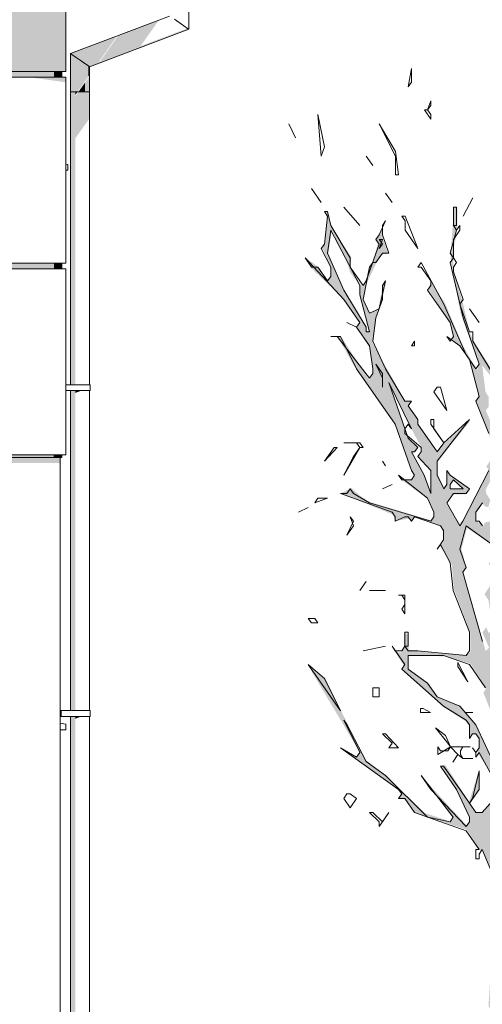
# Model space of a CAD drawing. Header units: metres. Extents: x -52 to 321, y -8 to 26.
# Tile 234 of 256: x 312.63 to 315.04, y 0.49 to 5.63. Entities that reach past the tile are written whole.
import ezdxf

# ---------------------------------------------------------------- set-up
doc = ezdxf.new("R2010")
doc.units = ezdxf.units.M
doc.header["$MEASUREMENT"] = 0
for name, color, linetype in [('10 Wand außen', 7, 'Continuous'), ('30 Dachentwässerung', 7, 'Continuous'), ('50 Sanitäreinrichtung', 7, 'Continuous'), ('60 Pflanzen außen', 7, 'Continuous'), ('70 PV-Anlage', 7, 'Continuous'), ('94 Genehmigungsplanung Bemaßung', 7, 'Continuous')]:
    doc.layers.add(name, color=color, linetype=linetype)
doc.styles.add('ERSTELLTER_STIL_2', font='arial.ttf')
doc.dimstyles.new('ERSTELLTER_STIL__1', dxfattribs={"dimtxt": 0.25, "dimasz": 0.19, "dimexe": 0.18, "dimexo": 0.1, "dimgap": 0, "dimtad": 1, "dimtih": 1, "dimtoh": 1, "dimzin": 0, "dimdsep": 46, "dimtxsty": 'ERSTELLTER_STIL_2', "dimblk": 'ARROWHEAD_6', "dimblk1": 'ARROWHEAD_6', "dimblk2": 'ARROWHEAD_6', "dimcen": 0.09, "dimclrd": 7, "dimclre": 7, "dimclrt": 7, "dimazin": 0, "dimtfac": 1, "dimtdec": 4, "dimtmove": 0, "dimatfit": 3, "dimfxl": 1, "dimtolj": 1, "dimtzin": 0, "dimarcsym": 0})

# ---------------------------------------------------------------- blocks, each defined once
blk = doc.blocks.new('Laubbäume 27[17]_2', base_point=(315.3205, -0.0238))
at = {"layer": '60 Pflanzen außen', "linetype": 'Continuous', "lineweight": 0, "true_color": 0xffffff}
h = blk.add_hatch(color=7, dxfattribs=at)
h.paths.add_polyline_path([(316.4008, 1.8962), (316.3955, 1.9326), (315.959, 1.783), (315.8958, 1.7749), (315.7486, 1.7264), (315.7354, 1.7587), (315.9485, 1.9286), (315.9853, 1.9731), (316.1063, 2.0176), (316.1536, 2.0823), (316.2956, 2.1551), (316.3035, 2.1996), (316.1589, 2.1187), (316.0747, 2.0338), (316.0037, 2.0217), (315.9038, 1.9286), (315.7709, 1.8538), (315.625, 1.6293), (315.391, 1.4999), (315.348, 1.5963), (315.3541, 1.6697), (315.291, 1.8397), (315.32, 1.8923), (315.4383, 1.8923), (315.6013, 1.9287), (315.6645, 1.9367), (315.7539, 1.961), (315.6434, 1.9974), (315.5645, 1.9408), (315.4225, 1.9408), (315.2937, 1.9085), (315.1937, 2.0136), (315.199, 2.1027), (315.2832, 2.1391), (315.3226, 2.2726), (315.3489, 2.3009), (315.5014, 2.1876), (315.5567, 2.1795), (315.5619, 2.2159), (315.5014, 2.2159), (315.4041, 2.2806), (315.3831, 2.3454), (315.5146, 2.4425), (315.6277, 2.4708), (315.725, 2.58), (315.7158, 2.6184), (315.6461, 2.5112), (315.5383, 2.491), (315.3647, 2.3777), (315.2621, 2.3778), (315.2446, 2.4117), (315.2921, 2.4848), (315.594, 2.6677), (315.7189, 2.6946), (315.8526, 3.0149), (316.0279, 3.1194), (316.1199, 3.1464), (316.0148, 3.1464), (315.8394, 3.0284), (315.7057, 2.7149), (315.6685, 2.7115), (315.6531, 2.7418), (315.3397, 2.5463), (315.2782, 2.4829), (315.2642, 2.5043), (315.3657, 2.6604), (315.5456, 2.8399), (315.5819, 2.8438), (315.7028, 2.9452), (315.7583, 2.9858), (315.6174, 2.9167), (315.5989, 2.9411), (315.6376, 2.9899), (315.731, 3.0671), (315.6182, 2.9967), (315.5407, 2.9032), (315.502, 2.9384), (315.399, 2.9398), (315.4016, 2.9208), (315.443, 2.914), (315.4853, 2.933), (315.509, 2.8964), (315.4824, 2.877), (315.3606, 2.7794), (315.3112, 2.7794), (315.2934, 2.8009), (315.296, 2.8184), (315.3264, 2.8653), (315.315, 2.8965), (315.3454, 2.9433), (315.3112, 2.996), (315.2935, 3.0623), (315.3916, 3.1777), (315.4495, 3.159), (315.5195, 3.1871), (315.5316, 3.159), (315.5255, 3.1403), (315.559, 3.1426), (315.5332, 3.2082), (315.4479, 3.1824), (315.4114, 3.2386), (315.4601, 3.3557), (315.7485, 3.5675), (315.8147, 3.6694), (315.8406, 3.6694), (315.8284, 3.6834), (315.8543, 3.7209), (315.9532, 3.7396), (316.0687, 3.8358), (316.0598, 3.8496), (316.0811, 3.9245), (316.0933, 4.0041), (316.0689, 4.0088), (316.0583, 3.9269), (316.0385, 3.8145), (315.9395, 3.763), (315.9152, 3.7607), (315.9045, 3.749), (315.8848, 3.763), (315.7813, 3.6717), (315.7661, 3.7022), (315.7463, 3.6155), (315.4601, 3.3814), (315.4099, 3.3533), (315.3947, 3.3487), (315.3776, 3.3757), (315.5564, 3.5166), (315.5793, 3.545), (315.581, 3.5694), (315.4066, 3.4068), (315.3952, 3.4244), (315.3952, 3.4773), (315.4956, 3.6168), (315.5447, 3.8511), (315.5821, 3.9087), (315.561, 3.9276), (315.6473, 4.0265), (315.8666, 4.1227), (315.8833, 4.1471), (315.9203, 4.1213), (315.9318, 4.1254), (315.9018, 4.1457), (315.915, 4.1715), (315.7098, 4.0767), (315.6469, 4.053), (315.598, 3.9778), (315.5813, 4.0062), (315.6134, 4.1912), (315.6482, 4.2447), (315.6297, 4.2474), (315.6148, 4.2678), (315.7544, 4.4629), (315.8051, 4.4628), (315.9307, 4.6111), (315.7747, 4.4687), (315.7696, 4.4863), (315.9827, 4.7457), (315.9903, 4.775), (315.8964, 4.656), (315.7683, 4.5116), (315.7049, 4.4141), (315.6846, 4.4141), (315.6643, 4.4434), (315.6174, 4.3712), (315.6022, 4.3634), (315.5832, 4.3868), (315.7189, 4.5429), (315.8448, 4.799), (315.8627, 4.8098), (315.8786, 4.8521), (315.9156, 5.0878), (315.9188, 5.1285), (315.9188, 5.1724), (315.9082, 5.1887), (315.904, 5.1383), (315.8511, 5.083), (315.8797, 5.0846), (315.9019, 5.0586), (315.8701, 4.8602), (315.7988, 4.7282), (315.7633, 4.7184), (315.7519, 4.697), (315.7645, 4.6794), (315.7493, 4.6111), (315.6694, 4.5136), (315.6478, 4.5253), (315.6479, 4.5838), (315.6339, 4.5897), (315.6009, 4.539), (315.4792, 4.6814), (315.5084, 4.7516), (315.4627, 4.6794), (315.4297, 4.7243), (315.5147, 4.9467), (315.4297, 4.7516), (315.4082, 4.7829), (315.4145, 4.7224), (315.3955, 4.697), (315.3625, 4.7477), (315.3777, 4.8199), (315.341, 4.9936), (315.3428, 5.0342), (315.3458, 5.1067), (315.3763, 5.2098), (315.3798, 5.3897), (315.3798, 5.528), (315.3798, 5.7168), (315.3557, 5.7977), (315.3557, 5.5718), (315.3557, 5.4133), (315.3272, 5.2953), (315.3458, 5.2472), (315.3443, 5.2027), (315.2842, 5.143), (315.2439, 5.2051), (315.3139, 5.0318), (315.3595, 4.7719), (315.3488, 4.7438), (315.3975, 4.58), (315.4142, 4.5612), (315.3975, 4.5355), (315.3595, 4.5308), (315.3762, 4.498), (315.3473, 4.2756), (315.3457, 4.2194), (315.329, 4.1983), (315.2925, 4.3131), (315.2849, 4.388), (315.2605, 4.4582), (315.2088, 4.6783), (315.2255, 4.5331), (315.2757, 4.3412), (315.2788, 4.2615), (315.2788, 4.2475), (315.3138, 4.1983), (315.2955, 4.1726), (315.3275, 4.0485), (315.3107, 3.9783), (315.3274, 3.7839), (315.2605, 3.7067), (315.227, 3.6669), (315.16, 3.688), (315.1433, 3.7207), (315.2787, 3.9033), (315.2757, 3.9829), (315.2574, 3.9783), (315.2392, 3.8752), (315.195, 3.9431), (315.2087, 3.8354), (315.1296, 3.7488), (314.9942, 3.9572), (314.9759, 3.9994), (314.9354, 4.172), (314.8896, 4.3183), (314.8896, 4.3806), (314.8896, 4.4308), (314.9055, 4.5093), (314.9099, 4.5513), (314.9099, 4.6516), (314.8941, 4.6557), (314.8755, 4.4118), (314.8773, 4.3684), (314.9192, 4.1437), (314.9287, 4.0977), (315.0231, 3.8331), (315.0139, 3.8027), (314.9363, 3.9385), (314.8466, 4.1539), (314.7735, 4.2663), (314.7606, 4.2253), (314.877, 4.0462), (314.8922, 3.983), (314.88, 3.9642), (314.9234, 3.935), (314.9744, 3.8565), (315.0231, 3.6669), (315.0109, 3.6411), (315.0763, 3.4749), (315.0971, 3.3547), (315.0622, 3.3011), (315.0761, 3.2796), (314.9265, 2.9967), (314.8504, 3.1138), (314.8834, 3.1567), (314.9518, 3.1567), (314.9709, 3.1899), (314.8682, 3.2562), (314.8555, 3.2777), (314.8542, 3.2152), (314.8415, 3.1899), (314.8073, 3.2621), (314.8073, 3.3304), (314.9823, 3.545), (314.8441, 3.4221), (314.8022, 3.3733), (314.7033, 3.5255), (314.7065, 3.5401), (314.6539, 3.6211), (314.6704, 3.6386), (314.6387, 3.6406), (314.4662, 3.9489), (314.4852, 4.0737), (314.517, 4.1615), (314.5385, 4.2669), (314.522, 4.2474), (314.4979, 4.1264), (314.4535, 4.1011), (314.4206, 4.1733), (314.4358, 4.2532), (314.484, 4.3566), (314.5182, 4.4093), (314.55, 4.4113), (314.5183, 4.501), (314.5246, 4.5459), (314.484, 4.4835), (314.4954, 4.464), (314.4701, 4.3684), (314.4495, 4.3422), (314.4328, 4.2743), (314.4153, 4.238), (314.3521, 4.3352), (314.3567, 4.3937), (314.2517, 4.5553), (314.235, 4.6349), (314.2258, 4.6279), (314.2289, 4.5951), (314.2136, 4.4546), (314.2045, 4.4429), (314.2517, 4.3375), (314.2517, 4.2931), (314.2342, 4.2708), (314.1908, 4.3376), (314.1147, 4.3937), (314.1482, 4.3352), (314.3163, 4.1772), (314.4008, 4.0472), (314.3856, 4.0238), (314.451, 3.9231), (314.4723, 3.8037), (314.4708, 3.7826), (314.451, 3.7522), (314.3019, 3.9817), (314.2851, 3.9817), (314.3673, 3.8318), (314.5857, 3.5205), (314.6752, 3.2755), (314.6915, 3.2544), (314.6662, 3.2332), (314.6366, 3.2349), (314.607, 3.2576), (314.6207, 3.23), (314.7591, 3.1308), (314.7898, 3.0625), (314.7908, 3.0349), (314.7739, 3.0202), (314.4484, 3.1178), (314.4047, 3.1469), (314.3575, 3.1891), (314.3027, 3.161), (314.5782, 3.0486), (314.5843, 3.0158), (314.6588, 3.0299), (314.6756, 3.0135), (314.6877, 3.0345), (314.8201, 2.9924), (314.8399, 2.9643), (314.8399, 2.9081), (314.8194, 2.8859), (314.881, 2.791), (314.8932, 2.6599), (314.9784, 2.4328), (314.9783, 2.3321), (314.9601, 2.3181), (314.6572, 2.3439), (314.6572, 2.3626), (314.6572, 2.4235), (314.6329, 2.4328), (314.6329, 2.3603), (314.6169, 2.3295), (314.5851, 2.3345), (314.6351, 2.2576), (314.6227, 2.2441), (314.8355, 2.0476), (314.9573, 1.9697), (314.9727, 1.9437), (314.9727, 1.8793), (314.9889, 1.9042), (315.0098, 1.9047), (315.0233, 1.8839), (315.0233, 1.8353), (315.0139, 1.8214), (315.023, 1.7961), (315.0906, 1.6922), (315.0947, 1.6429), (315.1265, 1.5941), (315.0474, 1.4957), (315.0082, 1.4964), (314.9786, 1.5421), (315.0235, 1.6112), (315.0236, 1.7142), (314.972, 1.5522), (314.8477, 1.7435), (314.8256, 1.7399), (314.9101, 1.61), (314.9755, 1.4695), (314.9755, 1.4461), (314.9603, 1.4274), (314.7214, 1.6873), (314.8903, 1.4625), (314.8736, 1.4485), (314.7412, 1.493), (314.5388, 1.6826), (314.4353, 1.7669), (314.3029, 2.0268), (314.2238, 2.193), (314.134, 2.2586), (314.4003, 1.8114), (314.3866, 1.7856), (314.2968, 1.8372), (314.6021, 1.6157), (314.621, 1.5893), (314.6044, 1.5684), (314.6387, 1.568), (314.6902, 1.4951), (314.9602, 1.4054), (315.0335, 1.2925), (315.043, 1.3017), (315.0943, 1.1813), (315.0943, 1.1343), (315.0912, 1.1117), (315.0986, 1.0599), (315.1089, 0.8638), (315.0923, 0.7924), (315.0735, 0.4853), (315.0912, 0.4581), (315.0575, 0.0723), (315.0575, -0.0237), (315.071, -0.0002), (315.1083, -0.0002), (315.126, -0.0209), (315.159, 0.0229), (315.193, 0.0229), (315.2089, -0.0016), (315.2263, 0.0252), (315.2759, 0.0017), (315.2066, 0.7434), (315.2624, 1.157), (315.3068, 1.2702), (315.3563, 1.3463), (315.4263, 1.4208), (315.4751, 1.427), (315.8091, 1.694), (315.9406, 1.7547)])
h.paths.add_polyline_path([(315.617, 4.3167), (315.5637, 4.1177), (315.5764, 4.1001), (315.5662, 4.0748), (315.5662, 4.0045), (315.5307, 3.9499), (315.5307, 3.8777), (315.4813, 3.8777), (315.414, 3.8719), (315.3963, 3.9129), (315.3963, 4.0026), (315.4667, 4.1109), (315.5168, 4.2055), (315.5631, 4.2767)], flags=0)
h.paths.add_polyline_path([(315.5523, 4.3421), (315.3779, 4.0738), (315.3976, 4.2641), (315.4306, 4.3733), (315.4116, 4.4104), (315.4255, 4.4357), (315.4293, 4.4806), (315.4686, 4.6289), (315.5752, 4.5333), (315.584, 4.4552)], flags=0)
h.paths.add_polyline_path([(315.5809, 2.8666), (315.5458, 2.8418), (315.5441, 2.841), (315.4152, 2.7306), (315.3981, 2.7472), (315.4464, 2.8215), (315.5059, 2.8894), (315.5598, 2.8894)], flags=0)
h.paths.add_polyline_path([(315.4591, 3.8073), (315.3933, 3.5348), (315.3641, 3.4786), (315.3605, 3.3971), (315.3458, 3.3971), (315.3422, 3.4477), (315.3148, 3.473), (315.4135, 3.782)], flags=0)
h.paths.add_polyline_path([(315.3417, 2.6459), (315.3189, 2.6529), (315.2443, 2.5382), (315.2473, 2.5897), (315.296, 2.7395), (315.366, 2.7255)], flags=0)
h.paths.add_polyline_path([(315.3006, 2.3368), (315.293, 2.3017), (315.229, 2.1683), (315.2169, 2.2666), (315.2473, 2.3626)], flags=0)
h.paths.add_polyline_path([(315.2591, 3.3759), (315.2451, 3.3576), (315.2073, 3.3524), (315.1598, 3.3282), (315.1598, 3.3517), (315.1436, 3.3765), (315.1755, 3.4464), (315.1925, 3.4301), (315.2426, 3.5686)], flags=0)
h.paths.add_polyline_path([(315.2328, 3.2317), (315.2127, 3.1446), (315.168, 3.2134), (315.2146, 3.316), (315.2237, 3.2766), (315.2091, 3.2598)], flags=0)
h.paths.add_polyline_path([(315.1931, 3.5984), (315.2084, 3.5674), (315.1717, 3.5608), (315.1246, 3.4968), (315.1093, 3.4291), (315.1094, 3.4761), (315.0592, 3.5937), (315.0739, 3.6116), (315.0739, 3.6652), (315.058, 3.6897), (315.0403, 3.829), (315.1112, 3.7405), (315.1436, 3.6897), (315.1604, 3.6638), (315.2091, 3.6191)], flags=0)
h.paths.add_polyline_path([(315.0095, 1.9549), (314.9258, 2.0532), (314.8033, 2.1012), (314.7614, 2.1656), (314.6564, 2.2452), (314.6534, 2.3131), (314.8475, 2.3111), (314.9799, 2.2713), (315.062, 2.1448), (315.0468, 2.1214), (315.1095, 1.9622), (315.1095, 1.7372)], flags=0)
h.paths.add_polyline_path([(315.1095, 3.2775), (315.0912, 3.1115), (315.078, 3.081), (315.1073, 3.0178), (315.0552, 3.0099), (315.0449, 2.9873), (315.0266, 3.0088), (315.009, 3.0133), (315.0104, 3.0607), (315.0416, 3.1087), (315.0559, 3.0923), (315.0728, 3.0889), (315.0831, 3.1262), (315.0615, 3.1595), (315.0589, 3.1793), (315.0743, 3.2086)], flags=0)
h.paths.add_polyline_path([(315.0919, 2.8187), (315.0737, 2.7929), (315.095, 2.7742), (315.095, 2.6993), (315.0531, 2.6349), (315.0736, 2.6033), (315.0949, 2.4605), (315.0751, 2.43), (315.0614, 2.4628), (315.0417, 2.4347), (315.0767, 2.3551), (315.0584, 2.3387), (314.9428, 2.7461), (314.9565, 2.7789), (314.9321, 2.8702), (314.9611, 2.9802), (315.0965, 2.8889)], flags=0)
h.paths.add_polyline_path([(314.8745, 3.183), (314.8739, 3.2056), (314.8904, 3.2348), (314.9411, 3.183)], flags=0)
h.paths.add_polyline_path([(314.7382, 3.2566), (314.6692, 3.3763), (314.689, 3.3762), (314.7052, 3.4011), (314.6516, 3.4496), (314.557, 3.7342), (314.6707, 3.4982), (314.7221, 3.4011), (314.7243, 3.3706), (314.7081, 3.3503), (314.772, 3.2814), (314.772, 3.1617)], flags=0)
h.paths.add_polyline_path([(314.4501, 4.0065), (314.4374, 4.0093), (314.4361, 4.0307), (314.3201, 4.2093), (314.2358, 4.4112), (314.2561, 4.5322), (314.3398, 4.3546), (314.3499, 4.3156), (314.3994, 4.2474), (314.4031, 4.1994)], flags=0)
at = {"layer": '60 Pflanzen außen', "color": 8, "linetype": 'Continuous', "lineweight": 18}
for p, q in [((314.6543, 5.2822), (314.6711, 5.3787)), ((314.6711, 5.3787), (314.6711, 5.3063)), ((314.6711, 5.3063), (314.6543, 5.2822)), ((314.7553, 5.1616), (314.7721, 5.2098)), ((314.7721, 5.2098), (314.7721, 5.1857)), ((314.7553, 5.1616), (314.7384, 5.1616)), ((314.7384, 5.1616), (314.7721, 5.1134)), ((314.7721, 5.1857), (314.7553, 5.1616)), ((314.7721, 5.1375), (314.7553, 5.1616)), ((314.0651, 5.017), (314.0315, 5.0893)), ((314.0315, 5.0893), (314.0651, 5.017)), ((314.2166, 4.9687), (314.183, 5.1376)), ((314.183, 5.1376), (314.1998, 4.9205)), ((314.5869, 4.9446), (314.5028, 5.0893)), ((314.5028, 5.0893), (314.5869, 4.9205)), ((314.7721, 5.1134), (314.7721, 5.1375)), ((314.1998, 4.9205), (314.2166, 4.9687)), ((314.6038, 4.824), (314.5869, 4.9446)), ((314.4354, 4.9205), (314.4691, 4.8722)), ((314.4691, 4.8722), (314.4354, 4.9205)), ((314.5869, 4.9205), (314.5869, 4.824)), ((314.5869, 4.824), (314.6038, 4.824)), ((314.1493, 4.7517), (314.1997, 4.6793)), ((314.1997, 4.6793), (314.1493, 4.7517)), ((314.5364, 4.7275), (314.5701, 4.6793)), ((314.5701, 4.6793), (314.5364, 4.7275)), ((314.9909, 4.7034), (314.9404, 4.6069)), ((314.9404, 4.6069), (314.9909, 4.7034)), ((314.2334, 4.6311), (314.2166, 4.6311)), ((314.2166, 4.6311), (314.2334, 4.607)), ((314.2502, 4.5587), (314.2334, 4.6311)), ((314.3176, 4.6552), (314.4017, 4.5587)), ((314.4017, 4.5587), (314.3176, 4.6552)), ((314.9067, 4.6551), (314.8899, 4.6551)), ((314.8899, 4.6551), (314.8899, 4.5587)), ((314.9067, 4.5587), (314.9067, 4.6551)), ((314.2334, 4.607), (314.2166, 4.4622)), ((314.5364, 4.5828), (314.5027, 4.5105)), ((314.5196, 4.5587), (314.5364, 4.5828)), ((314.6374, 4.6069), (314.6206, 4.6069)), ((314.6206, 4.6069), (314.6374, 4.5828)), ((314.7047, 4.4381), (314.6374, 4.6069)), ((314.6374, 4.5828), (314.6374, 4.5346)), ((314.2502, 4.5346), (314.2334, 4.414)), ((314.3512, 4.3899), (314.2502, 4.5587)), ((314.4017, 4.2452), (314.2502, 4.5346)), ((314.5196, 4.5105), (314.5196, 4.5587)), ((314.6374, 4.5346), (314.7047, 4.4381)), ((314.9067, 4.5345), (314.873, 4.4139)), ((314.9067, 4.5345), (314.8899, 4.5587)), ((314.8899, 4.5587), (314.9067, 4.5587)), ((314.8899, 4.5587), (314.9067, 4.5345)), ((314.8899, 4.4863), (314.9236, 4.5345)), ((314.9236, 4.5586), (314.9067, 4.5345)), ((314.9236, 4.5345), (314.9236, 4.5586)), ((314.5027, 4.5105), (314.4859, 4.4863)), ((314.4859, 4.4863), (314.5027, 4.4622)), ((314.5027, 4.4381), (314.5196, 4.4863)), ((314.5196, 4.4863), (314.5027, 4.4863)), ((314.5027, 4.4863), (314.5196, 4.4622)), ((314.5532, 4.414), (314.5196, 4.5105)), ((314.8899, 4.3898), (314.8899, 4.4863)), ((314.2166, 4.4622), (314.1997, 4.4381)), ((314.1997, 4.4381), (314.2502, 4.3417)), ((314.5027, 4.4622), (314.4354, 4.2693)), ((314.5196, 4.4622), (314.5027, 4.4381)), ((314.1492, 4.3417), (314.1156, 4.3899)), ((314.1156, 4.3899), (314.3175, 4.1728)), ((314.2334, 4.414), (314.3175, 4.2211)), ((314.3512, 4.3416), (314.3512, 4.3899)), ((314.4859, 4.3657), (314.5195, 4.414)), ((314.5195, 4.414), (314.5532, 4.414)), ((314.873, 4.4139), (314.8899, 4.3898)), ((314.8899, 4.3898), (314.873, 4.3657)), ((314.9067, 4.3657), (314.8899, 4.3898)), ((314.1829, 4.3417), (314.1492, 4.3417)), ((314.2334, 4.2693), (314.1829, 4.3417)), ((314.2502, 4.3417), (314.2502, 4.2934)), ((314.4185, 4.2452), (314.3512, 4.3416)), ((314.4185, 4.1728), (314.4522, 4.3416)), ((314.4522, 4.3416), (314.469, 4.3657)), ((314.469, 4.3657), (314.4859, 4.3657)), ((314.7215, 4.3657), (314.7047, 4.3416)), ((314.7047, 4.3416), (314.7215, 4.3416)), ((314.8393, 4.1487), (314.7215, 4.3657)), ((314.7215, 4.3416), (314.772, 4.2692)), ((314.873, 4.3657), (314.9403, 4.0763)), ((314.8899, 4.3416), (314.9067, 4.3657)), ((314.8899, 4.3175), (314.8899, 4.3416)), ((314.9403, 4.1728), (314.8899, 4.3175)), ((314.2502, 4.2934), (314.2334, 4.2693)), ((314.4354, 4.2693), (314.4185, 4.2452)), ((314.5364, 4.2693), (314.5027, 4.1246)), ((314.5195, 4.2452), (314.5364, 4.2693)), ((314.772, 4.2692), (314.772, 4.2451)), ((314.3175, 4.2211), (314.4353, 4.0281)), ((314.4017, 4.1969), (314.4017, 4.2452)), ((314.5195, 4.1728), (314.5195, 4.2452)), ((314.772, 4.2451), (314.7552, 4.221)), ((314.7552, 4.221), (314.873, 4.0522)), ((314.3175, 4.1728), (314.4017, 4.0522)), ((314.4522, 4.004), (314.4017, 4.1969)), ((314.4522, 4.1005), (314.4185, 4.1728)), ((314.4858, 4.0763), (314.5195, 4.1728)), ((314.9235, 4.1486), (314.9403, 4.1728)), ((314.5027, 4.1246), (314.4522, 4.1005)), ((314.9572, 3.8833), (314.8393, 4.1487)), ((314.974, 4.0039), (314.9235, 4.1486)), ((314.974, 4.1245), (315.0245, 4.0522)), ((315.0245, 4.0522), (314.974, 4.1245)), ((314.469, 3.9557), (314.4858, 4.0763)), ((314.9403, 4.0763), (315.0245, 3.8351)), ((314.3848, 4.0281), (314.3343, 4.0522)), ((314.3343, 4.0522), (314.3848, 4.0281)), ((314.4017, 4.0522), (314.3848, 4.0281)), ((314.3848, 4.0281), (314.4522, 3.9316)), ((314.4353, 4.0281), (314.4353, 4.004)), ((314.873, 4.0522), (314.8898, 3.9798)), ((314.2838, 3.9799), (314.2502, 3.9799)), ((314.2502, 3.9799), (314.3007, 3.9799)), ((314.4522, 3.7628), (314.2838, 3.9799)), ((314.3007, 3.9799), (314.3848, 3.811)), ((314.4353, 4.004), (314.4522, 4.004)), ((314.873, 3.9557), (314.8562, 3.9798)), ((314.8562, 3.9798), (314.9235, 3.9316)), ((314.8898, 3.9798), (314.873, 3.9557)), ((314.9908, 4.0039), (314.974, 4.0039)), ((314.9908, 3.9557), (314.9908, 4.0039)), ((314.4522, 3.9316), (314.469, 3.811)), ((314.5363, 3.811), (314.469, 3.9557)), ((314.6878, 3.9557), (314.671, 3.9316)), ((314.671, 3.9316), (314.6878, 3.9316)), ((314.6878, 3.9316), (314.6878, 3.9557)), ((314.9235, 3.9316), (314.974, 3.8592)), ((315.1255, 3.7386), (314.9908, 3.9557)), ((315.0076, 3.811), (314.9572, 3.8833)), ((314.974, 3.8592), (315.0245, 3.6663)), ((314.3848, 3.811), (314.5868, 3.5216)), ((314.469, 3.811), (314.469, 3.7869)), ((314.5195, 3.7869), (314.4858, 3.8352)), ((314.4858, 3.8352), (314.5195, 3.7628)), ((314.6373, 3.6422), (314.5363, 3.811)), ((315.0245, 3.8351), (315.0076, 3.811)), ((314.469, 3.7869), (314.4522, 3.7628)), ((314.5195, 3.7146), (314.5195, 3.7869)), ((314.5195, 3.7628), (314.5195, 3.7146)), ((314.671, 3.4975), (314.5531, 3.7387)), ((314.5531, 3.7387), (314.6541, 3.4492)), ((314.8056, 3.7145), (314.7888, 3.6904)), ((314.8225, 3.7145), (314.8056, 3.7145)), ((314.8561, 3.5939), (314.8225, 3.7145)), ((314.7888, 3.6904), (314.8561, 3.5939)), ((315.0245, 3.6663), (315.0076, 3.6422)), ((314.671, 3.6422), (314.6373, 3.6422)), ((314.6541, 3.6181), (314.671, 3.6422)), ((314.7046, 3.5457), (314.6541, 3.6181)), ((315.0076, 3.6422), (315.0749, 3.4733)), ((314.7046, 3.5216), (314.7046, 3.5457)), ((314.7888, 3.5457), (314.772, 3.5457)), ((314.772, 3.5457), (314.772, 3.5216)), ((314.7888, 3.4975), (314.7888, 3.5457)), ((314.8056, 3.3286), (314.974, 3.5457)), ((314.974, 3.5457), (314.8393, 3.4251)), ((314.5868, 3.5216), (314.6709, 3.2804)), ((314.6373, 3.4975), (314.6541, 3.5216)), ((314.6373, 3.4734), (314.6373, 3.4975)), ((314.6541, 3.5216), (314.671, 3.4975)), ((314.8056, 3.3769), (314.7046, 3.5216)), ((314.772, 3.5216), (314.8393, 3.4251)), ((314.8393, 3.4251), (314.7888, 3.4975)), ((314.7214, 3.401), (314.6373, 3.4734)), ((314.6541, 3.4492), (314.7046, 3.401)), ((314.2164, 3.3287), (314.2838, 3.401)), ((314.267, 3.401), (314.2164, 3.3287)), ((314.2838, 3.401), (314.267, 3.401)), ((314.4016, 3.401), (314.3174, 3.2563)), ((314.4016, 3.4252), (314.3175, 3.4252)), ((314.3175, 3.4252), (314.3848, 3.4252)), ((314.3679, 3.3528), (314.4016, 3.401)), ((314.3848, 3.4252), (314.4016, 3.401)), ((314.4185, 3.401), (314.4016, 3.4252)), ((314.4016, 3.401), (314.4185, 3.401)), ((314.7046, 3.401), (314.6878, 3.3769)), ((314.7214, 3.3769), (314.7214, 3.401)), ((314.8393, 3.4251), (314.8056, 3.3769)), ((314.3174, 3.2563), (314.3679, 3.3528)), ((314.6878, 3.3769), (314.6709, 3.3769)), ((314.6709, 3.3769), (314.7383, 3.2563)), ((314.7046, 3.3528), (314.7214, 3.3769)), ((314.7719, 3.2804), (314.7046, 3.3528)), ((314.5194, 3.3287), (314.5363, 3.3045)), ((314.5363, 3.3045), (314.5194, 3.3287)), ((314.8056, 3.2563), (314.8056, 3.3286)), ((314.6204, 3.2322), (314.6036, 3.2563)), ((314.6036, 3.2563), (314.7551, 3.1357)), ((314.6709, 3.2804), (314.6878, 3.2563)), ((314.6878, 3.2563), (314.6709, 3.2322)), ((314.7383, 3.2563), (314.7719, 3.1598)), ((314.7719, 3.1598), (314.7719, 3.2804)), ((314.8393, 3.1839), (314.8056, 3.2563)), ((314.8729, 3.2563), (314.8561, 3.2804)), ((314.8561, 3.2804), (314.8561, 3.208)), ((314.9739, 3.1839), (314.8729, 3.2563)), ((315.0749, 3.2804), (314.9402, 3.0151)), ((314.5699, 3.2081), (314.5194, 3.184)), ((314.5194, 3.184), (314.5699, 3.2081)), ((314.6709, 3.2322), (314.6204, 3.2322)), ((314.8561, 3.208), (314.8393, 3.1839)), ((314.8898, 3.2322), (314.8729, 3.208)), ((314.8729, 3.208), (314.8729, 3.1839)), ((314.9403, 3.1839), (314.8898, 3.2322)), ((314.1659, 3.1116), (314.2333, 3.1358)), ((314.1828, 3.1358), (314.1659, 3.1116)), ((314.2333, 3.1358), (314.1828, 3.1358)), ((314.3343, 3.1599), (314.3006, 3.1599)), ((314.3006, 3.1599), (314.5699, 3.0634)), ((314.3511, 3.184), (314.3343, 3.1599)), ((314.3679, 3.1599), (314.3511, 3.184)), ((314.4521, 3.1116), (314.3679, 3.1599)), ((314.7551, 3.1357), (314.7887, 3.0633)), ((314.8561, 3.1116), (314.8898, 3.1598)), ((314.8729, 3.1839), (314.9403, 3.1839)), ((314.8898, 3.1598), (314.9571, 3.1598)), ((314.9571, 3.1598), (314.9739, 3.1839)), ((314.1323, 3.0875), (314.0818, 3.0634)), ((314.0818, 3.0634), (314.1323, 3.0875)), ((314.7719, 3.0151), (314.4521, 3.1116)), ((314.9234, 2.991), (314.8561, 3.1116)), ((315.0412, 3.1116), (315.0076, 3.0633)), ((314.3679, 2.991), (314.3511, 3.0393)), ((314.3511, 3.0393), (314.3679, 3.0151)), ((314.5699, 3.0634), (314.5867, 3.0392)), ((314.5867, 3.0392), (314.5867, 3.0151)), ((314.5867, 3.0151), (314.6372, 3.0392)), ((314.6372, 3.0392), (314.6541, 3.0392)), ((314.6541, 3.0392), (314.6709, 3.0151)), ((314.6709, 3.0151), (314.6877, 3.0392)), ((314.6877, 3.0392), (314.8224, 2.991)), ((314.7887, 3.0392), (314.7719, 3.0151)), ((314.7887, 3.0633), (314.7887, 3.0392)), ((315.0076, 3.0633), (315.0076, 3.0151)), ((314.3679, 3.0151), (314.3342, 2.9428)), ((314.3342, 2.9428), (314.3679, 2.991)), ((314.8224, 2.991), (314.8392, 2.9669)), ((314.9402, 3.0151), (314.9234, 2.991)), ((314.9571, 2.991), (314.9234, 2.8704)), ((315.0917, 2.8945), (314.9571, 2.991)), ((315.0076, 3.0151), (315.0244, 3.0151)), ((315.0244, 3.0151), (315.0412, 2.991)), ((314.8392, 2.9669), (314.8392, 2.9186)), ((314.8392, 2.9186), (314.8056, 2.8704)), ((314.8056, 2.8704), (314.8224, 2.8945)), ((314.8224, 2.8945), (314.8729, 2.798)), ((314.9234, 2.8704), (314.957, 2.7739)), ((314.8729, 2.798), (314.8897, 2.6533)), ((314.957, 2.7739), (314.9402, 2.7498)), ((314.9402, 2.7498), (315.0412, 2.388)), ((314.4015, 2.6534), (314.4352, 2.7016)), ((314.4352, 2.7016), (314.4015, 2.6534)), ((314.5362, 2.6534), (314.452, 2.6534)), ((314.452, 2.6534), (314.5362, 2.6534)), ((314.6372, 2.6292), (314.6035, 2.6292)), ((314.6035, 2.6292), (314.6204, 2.6292)), ((314.6204, 2.6292), (314.6372, 2.6051)), ((314.6372, 2.5328), (314.6372, 2.6292)), ((314.8897, 2.6533), (314.9739, 2.4363)), ((314.6372, 2.581), (314.6204, 2.5569)), ((314.6372, 2.6051), (314.6372, 2.581)), ((314.6204, 2.5569), (314.6372, 2.5328)), ((314.1659, 2.5087), (314.1322, 2.5087)), ((314.1322, 2.5087), (314.149, 2.4846)), ((314.149, 2.4846), (314.1827, 2.4846)), ((314.1827, 2.4846), (314.1659, 2.5087)), ((314.654, 2.4363), (314.6372, 2.4363)), ((314.6372, 2.4363), (314.6372, 2.3639)), ((314.654, 2.3639), (314.654, 2.4363)), ((314.9739, 2.4363), (314.9738, 2.3398)), ((314.5362, 2.3639), (314.4184, 2.3398)), ((314.4184, 2.3398), (314.5362, 2.3639)), ((314.5867, 2.3398), (314.5699, 2.3639)), ((314.5699, 2.3639), (314.6372, 2.2675)), ((314.6372, 2.3639), (314.6203, 2.3398)), ((314.654, 2.3398), (314.6372, 2.3639)), ((314.6372, 2.3639), (314.654, 2.3639)), ((314.6203, 2.3398), (314.5867, 2.3398)), ((314.7045, 2.3398), (314.654, 2.3398)), ((314.8392, 2.3157), (314.654, 2.3157)), ((314.654, 2.3157), (314.654, 2.2433)), ((314.957, 2.3157), (314.7045, 2.3398)), ((314.9738, 2.2674), (314.8392, 2.3157)), ((314.9738, 2.3398), (314.957, 2.3157)), ((314.2163, 2.1952), (314.1322, 2.2675)), ((314.1322, 2.2675), (314.3005, 2.0263)), ((314.6372, 2.2675), (314.6203, 2.2433)), ((315.058, 2.1468), (314.9738, 2.2674)), ((314.6203, 2.2433), (314.8391, 2.0504)), ((314.654, 2.2433), (314.755, 2.171)), ((314.3005, 2.0263), (314.2163, 2.1952)), ((314.755, 2.171), (314.8055, 2.0986)), ((314.5025, 2.1469), (314.4688, 2.1469)), ((314.4688, 2.1469), (314.4688, 2.0987)), ((314.5025, 2.0987), (314.5025, 2.1469)), ((314.4688, 2.0987), (314.4857, 2.0987)), ((314.4857, 2.0987), (314.5025, 2.0987)), ((314.8055, 2.0986), (314.9233, 2.0504)), ((314.8391, 2.0504), (314.957, 1.978)), ((314.9233, 2.0504), (315.0075, 1.9539)), ((314.3341, 1.954), (314.3173, 1.9781)), ((314.3173, 1.9781), (314.4015, 1.8092)), ((314.4351, 1.761), (314.3341, 1.954)), ((314.957, 1.978), (314.9738, 1.9539)), ((314.9738, 1.9539), (314.9738, 1.8815)), ((315.0075, 1.9539), (315.1084, 1.7368)), ((314.5361, 1.9057), (314.5193, 1.9057)), ((314.5193, 1.9057), (314.5698, 1.8575)), ((314.6035, 1.8333), (314.5361, 1.9057)), ((314.9738, 1.8815), (314.9906, 1.9057)), ((314.9906, 1.9057), (315.0075, 1.9057)), ((315.0075, 1.9057), (315.0243, 1.8815)), ((314.5698, 1.8575), (314.553, 1.8333)), ((315.0243, 1.8815), (315.0243, 1.8333)), ((314.3846, 1.7851), (314.3005, 1.8334)), ((314.3005, 1.8334), (314.6034, 1.6163)), ((314.4015, 1.8092), (314.3846, 1.7851)), ((314.553, 1.8333), (314.6035, 1.8333)), ((315.0075, 1.8092), (314.9906, 1.8333)), ((314.9906, 1.8333), (315.0075, 1.8092)), ((315.0243, 1.8333), (315.0075, 1.8092)), ((315.0075, 1.8092), (315.0075, 1.7851)), ((315.0075, 1.7851), (315.0243, 1.8092)), ((315.0243, 1.8092), (315.0916, 1.6886)), ((314.5361, 1.6886), (314.4351, 1.761)), ((314.8391, 1.7369), (314.8223, 1.7369)), ((314.8223, 1.7369), (314.9064, 1.6163)), ((314.8728, 1.6886), (314.8391, 1.7369)), ((315.0243, 1.7127), (314.9906, 1.568)), ((315.0243, 1.6162), (315.0243, 1.7127)), ((314.7549, 1.4716), (314.5361, 1.6886)), ((314.7718, 1.6163), (314.7213, 1.6886)), ((314.7213, 1.6886), (314.8896, 1.4715)), ((314.9738, 1.5439), (314.8728, 1.6886)), ((314.6034, 1.6163), (314.6203, 1.5922)), ((314.9569, 1.4233), (314.7718, 1.6163)), ((314.9064, 1.6163), (314.9738, 1.4715)), ((314.9738, 1.5439), (315.0243, 1.6162)), ((314.3341, 1.5922), (314.3173, 1.5681)), ((314.3173, 1.5681), (314.3509, 1.5198)), ((314.3509, 1.5922), (314.3341, 1.5922)), ((314.3846, 1.5681), (314.3509, 1.5922)), ((314.3509, 1.5198), (314.3846, 1.5681)), ((314.6203, 1.5922), (314.6034, 1.568)), ((314.6034, 1.568), (314.6371, 1.568)), ((314.6371, 1.568), (314.6876, 1.4957)), ((314.9906, 1.568), (314.9738, 1.5439)), ((315.0074, 1.4957), (314.9738, 1.5439)), ((315.1253, 1.5921), (315.0411, 1.4957)), ((314.4688, 1.4957), (314.4519, 1.4957)), ((314.4519, 1.4957), (314.5024, 1.4475)), ((314.5193, 1.4475), (314.4688, 1.4957)), ((314.5024, 1.4233), (314.5529, 1.4957)), ((314.5529, 1.4957), (314.5193, 1.4475)), ((314.6876, 1.4957), (314.9569, 1.3992)), ((315.0411, 1.4957), (315.0074, 1.4957)), ((314.5024, 1.4475), (314.5024, 1.4233)), ((314.8728, 1.4474), (314.7549, 1.4716)), ((314.8896, 1.4715), (314.8728, 1.4474)), ((314.9738, 1.4474), (314.9569, 1.4233)), ((314.9738, 1.4715), (314.9738, 1.4474)), ((314.9569, 1.3992), (315.0242, 1.3027)), ((315.0242, 1.3027), (315.0074, 1.3027)), ((315.0074, 1.3027), (315.0074, 1.2545)), ((315.0242, 1.2786), (315.0411, 1.3027)), ((315.0411, 1.3027), (315.0916, 1.1821)), ((315.0074, 1.2545), (315.0242, 1.2545)), ((315.0242, 1.2545), (315.0242, 1.2786))]:
    blk.add_line(p, q, dxfattribs=at)
blk = doc.blocks.new('Laubbäume 27[18]_2', base_point=(316.4916, -0.7656))
at = {"layer": '70 PV-Anlage', "color": 8, "linetype": 'Continuous', "lineweight": 18}
for p, q in [((314.9656, 2.1783), (314.9136, 2.2783)), ((314.9136, 2.2783), (314.9136, 2.2583)), ((314.9136, 2.2583), (314.9656, 2.1783)), ((314.7316, 2.0383), (314.7186, 2.0383)), ((314.7186, 2.0383), (314.7186, 2.0183)), ((314.7186, 2.0183), (314.7706, 2.0183)), ((314.7706, 2.0183), (314.7316, 2.0383)), ((314.9916, 2.0183), (314.9526, 2.0183)), ((314.9526, 2.0183), (314.9916, 2.0183)), ((314.8486, 1.8983), (314.7966, 1.9383)), ((314.7966, 1.9383), (314.8615, 1.8583)), ((314.8745, 1.8383), (314.8486, 1.8983)), ((314.8615, 1.8583), (314.8745, 1.8383)), ((314.8225, 1.8183), (314.8095, 1.8383)), ((314.8095, 1.8383), (314.8095, 1.7983)), ((314.8095, 1.7983), (314.8745, 1.8383)), ((314.8615, 1.8183), (314.8225, 1.8183)), ((314.8745, 1.8383), (314.8615, 1.8183)), ((314.8745, 1.8383), (314.9135, 1.7983)), ((314.9785, 1.8383), (314.8745, 1.8383)), ((314.9265, 1.8183), (314.9395, 1.8383)), ((314.9265, 1.7983), (314.9265, 1.8183)), ((314.9395, 1.8383), (314.9785, 1.8383)), ((314.9135, 1.7983), (314.8875, 1.7583)), ((314.8875, 1.7583), (314.9135, 1.7983)), ((314.9135, 1.7983), (314.9395, 1.7783)), ((314.9395, 1.7783), (314.9265, 1.7983)), ((314.9395, 1.7783), (314.9915, 1.7783)), ((314.9915, 1.7783), (314.9395, 1.7783))]:
    blk.add_line(p, q, dxfattribs=at)
blk = doc.blocks.new('*D45', base_point=(33626.1154, -0.0027))
at = {"layer": '94 Genehmigungsplanung Bemaßung', "color": 7, "linetype": 'Continuous', "lineweight": 13}
for p, q in [((312.8361, 8.775), (312.8361, 9.15)), ((317.8359, 8.775), (317.8359, 9.15)), ((312.9361, 9.0625), (312.7361, 8.8625)), ((317.7359, 8.8625), (317.9359, 9.0625)), ((312.6861, 8.9625), (312.8361, 8.9625)), ((312.8361, 8.9625), (317.8359, 8.9625)), ((317.8359, 8.9625), (317.9859, 8.9625))]:
    blk.add_line(p, q, dxfattribs=at)
at = {"layer": '94 Genehmigungsplanung Bemaßung', "color": 7, "lineweight": 13, "insert": (315.0023, 9.0125), "char_height": 0.25, "attachment_point": 7, "style": 'ERSTELLTER_STIL_2'}
blk.add_mtext('\\A1;{\\pql;\\fArial|b0|i0|c0|p0;\\W1.000000;5,00}', dxfattribs=at)
blk = doc.blocks.new('ARROWHEAD_6')
at = {"color": 0, "linetype": 'Continuous', "lineweight": 0}
for p, q in [((-0.5, -0.5), (0.5, 0.5)), ((0, 0), (-1, 0))]:
    blk.add_line(p, q, dxfattribs=at)
blk = doc.blocks.new('*D50', base_point=(33626.1154, -0.0027))
at = {"layer": '94 Genehmigungsplanung Bemaßung', "color": 7, "linetype": 'Continuous', "lineweight": 13}
for p, q in [((312.4261, 8.775), (312.4261, 9.15)), ((312.8361, 8.775), (312.8361, 9.15)), ((312.5261, 9.0625), (312.3261, 8.8625)), ((312.7361, 8.8625), (312.9361, 9.0625)), ((312.4261, 8.9625), (312.8361, 8.9625)), ((312.8361, 8.9625), (312.9861, 8.9625))]:
    blk.add_line(p, q, dxfattribs=at)
blk = doc.blocks.new('*D55', base_point=(33626.1154, -0.0027))
at = {"layer": '94 Genehmigungsplanung Bemaßung', "color": 7, "linetype": 'Continuous', "lineweight": 13}
for p, q in [((297.0161, 9.1905), (297.0161, 9.5655)), ((312.8361, 9.1905), (312.8361, 9.5655)), ((297.1161, 9.478), (296.9161, 9.278)), ((312.7361, 9.278), (312.9361, 9.478)), ((296.8661, 9.378), (297.0161, 9.378)), ((297.0161, 9.378), (312.8361, 9.378)), ((312.8361, 9.378), (312.9861, 9.378))]:
    blk.add_line(p, q, dxfattribs=at)
at = {"layer": '94 Genehmigungsplanung Bemaßung', "color": 7, "lineweight": 13, "insert": (304.4971, 9.428), "char_height": 0.25, "attachment_point": 7, "style": 'ERSTELLTER_STIL_2'}
blk.add_mtext('\\A1;{\\pql;\\fArial|b0|i0|c0|p0;\\W1.000000;15,82}', dxfattribs=at)

msp = doc.modelspace()

# ---------------------------------------------------------------- hatches: boundary and pattern name
at = {"layer": '10 Wand außen', "linetype": 'Continuous', "lineweight": 0, "true_color": 0x000000}
for points in [[(312.7561, 3.3473), (307.6824, 3.3473), (307.7219, 3.3198), (309.1311, 3.3198), (309.1405, 3.3331), (309.1611, 3.3331), (309.1611, 3.3198), (311.1311, 3.3198), (311.1405, 3.3331), (311.1611, 3.3331), (311.1611, 3.3198), (312.7561, 3.3198)], [(312.7561, 3.3473), (312.7561, 3.3198), (312.8361, 3.3198), (312.8361, 3.3473)]]:
    msp.add_hatch(color=18, dxfattribs=at).paths.add_polyline_path(points)
at = {"layer": '30 Dachentwässerung', "linetype": 'Continuous', "lineweight": 0, "true_color": 0x000000}
for points in [[(313.1146, 5.5141), (313.3268, 5.5943), (313.3457, 5.621), (313.1335, 5.5408)], [(313.1335, 5.5408), (313.3457, 5.621), (313.3526, 5.6308), (313.1404, 5.5505)], [(313.5082, 5.5828), (313.5015, 5.5874), (312.984, 5.3916), (312.9907, 5.387)], [(313.063, 5.4411), (313.2752, 5.5213), (313.301, 5.5578), (313.0888, 5.4776)], [(313.0888, 5.4776), (313.301, 5.5578), (313.3268, 5.5943), (313.1146, 5.5141)], [(312.8974, 5.4514), (313.1274, 5.5384), (313.1343, 5.5482), (312.8907, 5.456)], [(312.8974, 5.4514), (312.9157, 5.4388), (313.1085, 5.5117), (313.1274, 5.5384)], [(312.9157, 5.4388), (312.9407, 5.4215), (313.0827, 5.4752), (313.1085, 5.5117)], [(313.0441, 5.4143), (313.2563, 5.4946), (313.2752, 5.5213), (313.063, 5.4411)], [(312.8974, 5.4514), (312.8907, 5.456), (312.8907, 5.2557), (312.8974, 5.2557)], [(312.9157, 5.4388), (312.8974, 5.4514), (312.8974, 5.2557), (312.9157, 5.2557)], [(312.9407, 5.4215), (312.9657, 5.4042), (313.0569, 5.4387), (313.0827, 5.4752)], [(312.9157, 5.4388), (312.9157, 5.2557), (312.9275, 5.2557), (312.9407, 5.2744), (312.9407, 5.4215)], [(312.9407, 5.4215), (312.9407, 5.2744), (312.9657, 5.3098), (312.9657, 5.4042)], [(312.9657, 5.4042), (312.984, 5.3916), (313.038, 5.412), (313.0569, 5.4387)], [(312.9657, 5.4042), (312.9657, 5.3098), (312.984, 5.3357), (312.984, 5.3916)], [(312.984, 5.3916), (312.984, 5.3357), (312.9907, 5.3452), (312.9907, 5.387)], [(312.9407, 5.2557), (312.9657, 5.2557), (312.9657, 5.3034), (312.9407, 5.2681)], [(312.9657, 5.2557), (312.984, 5.2557), (312.984, 5.3293), (312.9657, 5.3034)], [(312.9907, 5.3388), (312.984, 5.3293), (312.984, 5.2557), (312.9907, 5.2557)], [(312.8907, 3.7273), (312.8974, 3.7273), (312.8974, 5.2557), (312.8907, 5.2557)], [(312.8974, 5.2557), (312.8974, 3.7273), (312.9157, 3.7273), (312.9157, 5.2557)], [(312.9157, 5.2557), (312.9157, 5.2391), (312.9275, 5.2557)], [(312.932, 5.2557), (312.9157, 5.2327), (312.9157, 5.013), (312.9407, 5.0484), (312.9407, 5.2557)], [(312.9407, 5.2681), (312.932, 5.2557), (312.9407, 5.2557)], [(312.9407, 5.2557), (312.9407, 5.0484), (312.9657, 5.0837), (312.9657, 5.2557)], [(312.9657, 5.0837), (312.984, 5.1096), (312.984, 5.2557), (312.9657, 5.2557)], [(312.984, 5.2557), (312.984, 5.1096), (312.9907, 5.1191), (312.9907, 5.2557)], [(312.8974, 3.6973), (312.8907, 3.6973), (312.8907, 2.0273), (312.8974, 2.0273)], [(312.9157, 3.6973), (312.8974, 3.6973), (312.8974, 2.0273), (312.9157, 2.0273)], [(312.9407, 3.6973), (312.9157, 3.6973), (312.9157, 3.685), (312.9381, 3.6934), (312.9407, 3.695)], [(312.9407, 3.6973), (312.9407, 3.695), (312.9652, 3.695), (312.9657, 3.6953), (312.9657, 3.6973)], [(312.9657, 3.6953), (312.984, 3.6953), (312.984, 3.6973), (312.9657, 3.6973)], [(312.984, 3.6973), (312.984, 3.6953), (312.9842, 3.6949), (312.9907, 3.6949), (312.9907, 3.6973)], [(312.8907, 1.9973), (312.8907, 0.3273), (312.8974, 0.3273), (312.8974, 1.9973)], [(312.8974, 1.9973), (312.8974, 0.3273), (312.9157, 0.3273), (312.9157, 1.9973)], [(312.9407, 1.9973), (312.9157, 1.9973), (312.9157, 1.985), (312.9381, 1.9934), (312.9407, 1.995)], [(312.9407, 1.9973), (312.9407, 1.995), (312.9652, 1.995), (312.9657, 1.9953), (312.9657, 1.9973)], [(312.9657, 1.9953), (312.984, 1.9953), (312.984, 1.9973), (312.9657, 1.9973)], [(312.984, 1.9973), (312.984, 1.9953), (312.9842, 1.9949), (312.9907, 1.9949), (312.9907, 1.9973)]]:
    msp.add_hatch(color=18, dxfattribs=at).paths.add_polyline_path(points)
at = {"layer": '50 Sanitäreinrichtung', "linetype": 'Continuous', "lineweight": 0, "true_color": 0x000000}
for points in [[(312.8661, 5.9745), (311.1911, 6.2099), (311.1911, 5.5414), (312.4655, 5.3623), (312.8661, 5.3623)], [(312.8066, 5.3623), (311.2161, 5.3623), (311.2161, 5.3323), (312.8066, 5.3323)], [(312.8461, 5.3623), (312.8066, 5.3623), (312.8066, 5.3323), (312.8461, 5.3323)], [(312.8661, 5.3323), (312.679, 5.3323), (312.8661, 5.306)], [(311.2161, 4.3323), (312.8066, 4.3323), (312.8066, 4.3623), (311.2161, 4.3623)], [(312.8066, 4.3623), (312.8066, 4.3323), (312.8449, 4.3323), (312.8461, 4.334), (312.8461, 4.3623)], [(311.2161, 3.3623), (311.2161, 3.3473), (312.8066, 3.3473), (312.8066, 3.3623)], [(312.8066, 3.3473), (312.8461, 3.3473), (312.8461, 3.3623), (312.8066, 3.3623)]]:
    msp.add_hatch(color=18, dxfattribs=at).paths.add_polyline_path(points)

# ---------------------------------------------------------------- linework, layer by layer
at = {"layer": '10 Wand außen', "color": 7, "linetype": 'Continuous', "lineweight": 13}
for p, q in [((312.8661, 4.8783), (312.8761, 4.8773)), ((312.8761, 4.8473), (312.8661, 4.8473)), ((312.8761, 4.8773), (312.8761, 4.8473)), ((312.7561, 3.3473), (311.2161, 3.3473)), ((312.7561, 3.3473), (312.8361, 3.3473)), ((312.8361, 3.3473), (312.8361, -0.0027)), ((312.8361, 1.9623), (312.8661, 1.9573)), ((312.8661, 1.9573), (312.8661, 1.9273)), ((312.8661, 1.9273), (312.8361, 1.9273))]:
    msp.add_line(p, q, dxfattribs=at)
at = {"layer": '30 Dachentwässerung', "color": 7, "linetype": 'Continuous', "lineweight": 13}
for p, q in [((313.5082, 5.8306), (313.5082, 5.5828)), ((313.4082, 5.6519), (312.8907, 5.456)), ((313.4582, 5.6173), (313.4332, 5.6346)), ((313.4832, 5.6001), (313.4582, 5.6173)), ((313.5082, 5.5828), (312.9907, 5.387)), ((313.5015, 5.5874), (313.4832, 5.6001)), ((313.5082, 5.5828), (313.5015, 5.5874)), ((312.8974, 5.4514), (312.8907, 5.456)), ((312.8907, 5.456), (312.8907, 5.2557)), ((312.9157, 5.4388), (312.8974, 5.4514)), ((312.9407, 5.4215), (312.9157, 5.4388)), ((312.9657, 5.4042), (312.9407, 5.4215)), ((312.984, 5.3916), (312.9657, 5.4042)), ((312.9907, 5.387), (312.984, 5.3916)), ((312.9907, 5.387), (312.9907, 5.2557)), ((312.8907, 5.2557), (312.8907, 3.7273)), ((312.8974, 5.2557), (312.8907, 5.2557)), ((312.9157, 5.2557), (312.8974, 5.2557)), ((312.9407, 5.2557), (312.9157, 5.2557)), ((312.9657, 5.2557), (312.9407, 5.2557)), ((312.984, 5.2557), (312.9657, 5.2557)), ((312.9907, 5.2557), (312.984, 5.2557)), ((312.9907, 5.2557), (312.9907, 3.7273)), ((312.8661, 3.7273), (312.9408, 3.7273)), ((312.9408, 3.7273), (312.9668, 3.7273)), ((312.9668, 3.7273), (312.9858, 3.7273)), ((312.9858, 3.7273), (312.9928, 3.7273)), ((312.9928, 3.6973), (312.9928, 3.7273)), ((312.8661, 3.6973), (312.9408, 3.6973)), ((312.8907, 3.6973), (312.8907, 2.0273)), ((312.9408, 3.6973), (312.9668, 3.6973)), ((312.9668, 3.6973), (312.9858, 3.6973)), ((312.9858, 3.6973), (312.9928, 3.6973)), ((312.9907, 3.6973), (312.9907, 2.0273)), ((312.8408, 2.0273), (312.8428, 2.0273)), ((312.8408, 1.9973), (312.8408, 2.0273)), ((312.8428, 2.0273), (312.9408, 2.0273)), ((312.8428, 1.9973), (312.8428, 2.0273)), ((312.9408, 2.0273), (312.9668, 2.0273)), ((312.9668, 2.0273), (312.9858, 2.0273)), ((312.9858, 2.0273), (312.9928, 2.0273)), ((312.9928, 1.9973), (312.9928, 2.0273)), ((312.8408, 1.9973), (312.8428, 1.9973)), ((312.8428, 1.9973), (312.9408, 1.9973)), ((312.8907, 1.9973), (312.8907, 0.3273)), ((312.9408, 1.9973), (312.9668, 1.9973)), ((312.9668, 1.9973), (312.9858, 1.9973)), ((312.9858, 1.9973), (312.9928, 1.9973)), ((312.9907, 1.9973), (312.9907, 0.3273))]:
    msp.add_line(p, q, dxfattribs=at)
at = {"layer": '50 Sanitäreinrichtung', "color": 251, "linetype": 'Continuous', "lineweight": 18, "true_color": 0x5f5f5f}
for p, q in [((312.8661, 5.9745), (312.8661, 5.3623)), ((312.8661, 5.3623), (311.1911, 5.3623)), ((312.8066, 5.3623), (312.8066, 5.3323)), ((312.8461, 5.3623), (312.8461, 5.3323)), ((312.8661, 5.3323), (311.1911, 5.3323)), ((312.8661, 5.3323), (312.8661, 4.3623)), ((312.8661, 4.3623), (311.1911, 4.3623)), ((312.8661, 4.3323), (311.1911, 4.3323)), ((312.8066, 4.3623), (312.8066, 4.3323)), ((312.8461, 4.3323), (312.8461, 4.3623)), ((312.8661, 4.3323), (312.8661, 3.3623)), ((312.8661, 3.3623), (311.1911, 3.3623)), ((312.8061, 3.3473), (312.8061, 3.3623)), ((312.8066, 3.3623), (312.8066, 3.3473)), ((312.8361, 3.3473), (312.8461, 3.3473)), ((312.8461, 3.3473), (312.8461, 3.3623))]:
    msp.add_line(p, q, dxfattribs=at)

# ---------------------------------------------------------------- block references
at = {"layer": '60 Pflanzen außen', "color": 8, "linetype": 'Continuous', "lineweight": 18}
msp.add_blockref('Laubbäume 27[17]_2', (315.3205, -0.0238), dxfattribs=at)
at = {"layer": '70 PV-Anlage', "color": 8, "linetype": 'Continuous', "lineweight": 18}
msp.add_blockref('Laubbäume 27[18]_2', (316.4916, -0.7656), dxfattribs=at)

# ---------------------------------------------------------------- dimensions: what is measured, and where the dimension line sits
at = {"layer": '94 Genehmigungsplanung Bemaßung', "color": 7, "linetype": 'Continuous', "lineweight": 13}
for base, p1, p2, picture, middle in [((317.8359, 8.9625), (312.8361, -0.3727), (317.8359, 10.4565), '*D45', (315.326, 9.1375)), ((312.8361, 8.9625), (312.4261, 10.3473), (312.8361, 3.3473), '*D50', (312.135, 9.1375)), ((312.8361, 9.378), (297.0161, 3.3473), (312.8361, 3.3473), '*D55', (304.9158, 9.553))]:
    dim = msp.add_linear_dim(base=base, p1=p1, p2=p2, dimstyle='ERSTELLTER_STIL__1', dxfattribs=at)
    dim.commit()
    dim.dimension.update_dxf_attribs({"geometry": picture, "text_midpoint": middle, "dimtype": 160})

doc.saveas('drawing.dxf')
